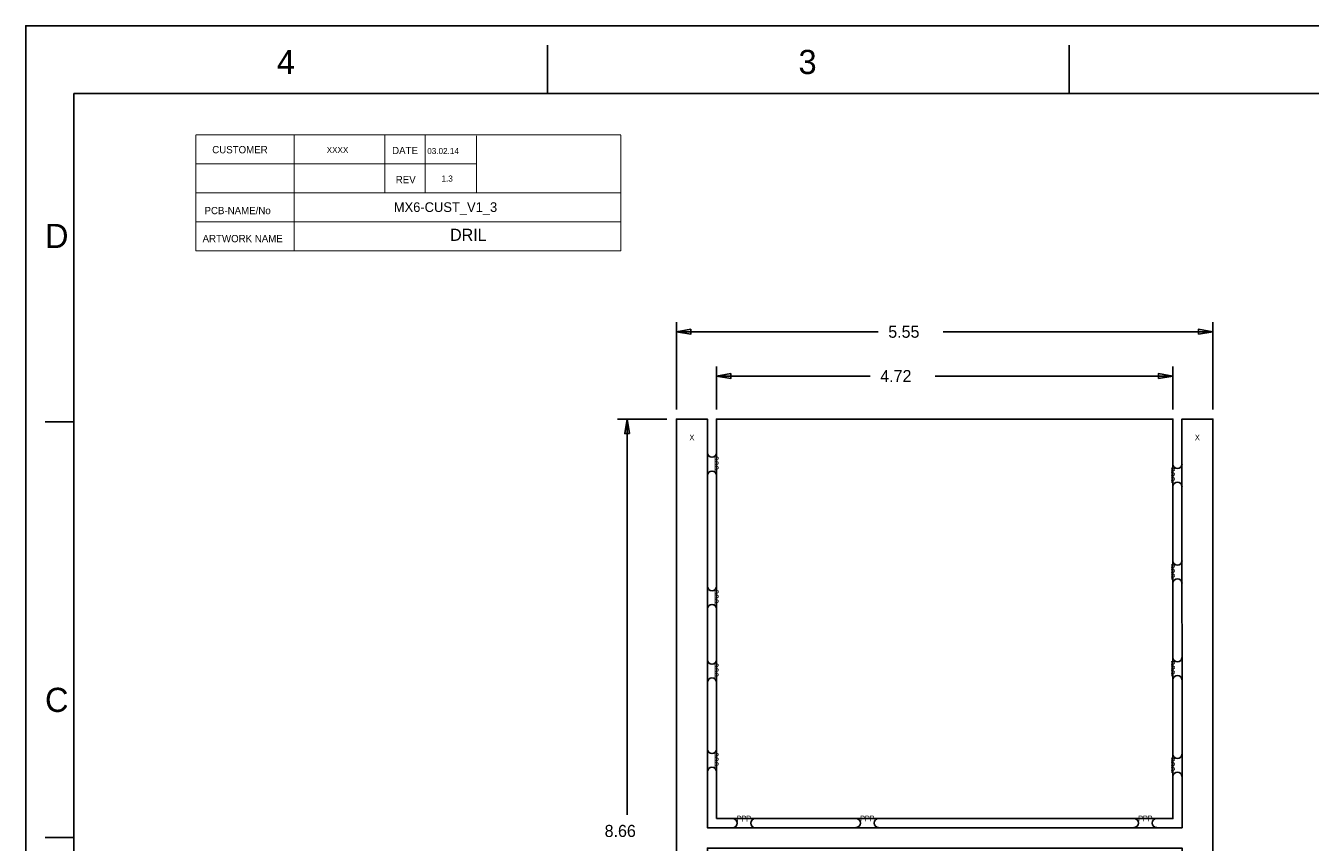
# Model space of a CAD drawing. Extents: x -182 to 377, y -108 to 324.
# Tile 7 of 8: x -182 to 156, y 109 to 324. Entities that reach past the tile are written whole.
import ezdxf
from ezdxf.enums import TextEntityAlignment as Align

# ---------------------------------------------------------------- set-up
doc = ezdxf.new("R2010")
doc.units = 0
for name, color, linetype in [('BG_DIMENSION', 8, 'CONTINUOUS'), ('BG_DRIL_FORMAT', 3, 'CONTINUOUS'), ('BG_FORMAT_TOP', 1, 'CONTINUOUS'), ('BG_OUTLINE', 9, 'CONTINUOUS'), ('BG_OUTLINE_PANEL', 6, 'CONTINUOUS'), ('DF_OUTLINE', 10, 'CONTINUOUS'), ('MA_NCLEGEND-1-6', 12, 'CONTINUOUS')]:
    doc.layers.add(name, color=color, linetype=linetype)

msp = doc.modelspace()

# ---------------------------------------------------------------- linework, layer by layer
at = {"layer": 'BG_DIMENSION'}
for points in [[(-10.5156, 222.6818), (-10.5156, 245.6434)], [(130.515614, 222.700088), (130.515614, 245.6434)], [(42.53865, 243.1034), (-10.5156, 243.1034)], [(59.62015, 243.1034), (130.515614, 243.1034)], [(0, 222.700088), (0, 233.9848)], [(120.000014, 222.700088), (120.000014, 233.9848)], [(40.43045, 231.4448), (0, 231.4448)], [(57.51195, 231.4448), (120.000014, 231.4448)], [(-13.0556, 220.1418), (-26.035, 220.1418)], [(-23.495, 116.13515), (-23.495, 220.1418)]]:
    msp.add_lwpolyline(points, dxfattribs=at)
for points in [[(-6.7056, 243.7384), (-10.5156, 243.1034), (-6.7056, 242.4684)], [(126.705614, 242.4684), (130.515614, 243.1034), (126.705614, 243.7384)], [(3.81, 232.0798), (0, 231.4448), (3.81, 230.8098)], [(116.190014, 230.8098), (120.000014, 231.4448), (116.190014, 232.0798)], [(-22.86, 216.3318), (-23.495, 220.1418), (-24.13, 216.3318)]]:
    msp.add_lwpolyline(points, close=True, dxfattribs=at)
at = {"layer": 'BG_FORMAT_TOP', "const_width": 0.254}
for points in [[(-136.8933, 294.8178), (-25.1333, 294.8178)], [(-25.1333, 294.8178), (-136.8933, 294.8178)], [(-136.8933, 264.3378), (-136.8933, 294.8178)], [(-136.8933, 294.8178), (-136.8933, 264.3378)], [(-111.0107, 264.2362), (-111.0107, 294.7162)], [(-87.2109, 294.8178), (-87.2109, 279.5778)], [(-76.5683, 294.8178), (-76.5683, 279.5778)], [(-63.0809, 279.6286), (-63.0555, 294.6146)], [(-25.1333, 294.8178), (-25.1333, 264.3378)], [(-25.1333, 264.3378), (-25.1333, 294.8178)], [(-136.8933, 287.1978), (-63.2333, 287.1978)], [(-136.8933, 279.5778), (-25.1333, 279.5778)], [(-98.7933, 279.5778), (-136.7917, 279.5778)], [(-25.1333, 279.5778), (-98.7933, 279.5778)], [(-25.1333, 271.9578), (-136.8933, 271.9578)], [(-136.8933, 271.9578), (-25.1333, 271.9578)], [(-25.1333, 264.3378), (-136.8933, 264.3378)], [(-136.8933, 264.3378), (-25.1333, 264.3378)]]:
    msp.add_lwpolyline(points, dxfattribs=at)
at = {"layer": 'BG_OUTLINE'}
for points in [[(5.9944, 112.754664), (-2.3876, 112.754664), (-2.3876, 220.1418), (-10.5156, 220.1418), (-10.5156, 0.1778), (-2.37998, 0.1778), (-2.37998, 107.4166), (122.428, 107.4166), (122.387614, -0.0254), (130.515614, -0.0254), (130.515614, 220.160088), (122.387614, 220.160088), (122.428, 112.754664)], [(0, 115.160044), (0, 220.160088), (120.000014, 220.160088), (120.000014, 115.160044)]]:
    msp.add_lwpolyline(points, close=True, dxfattribs=at)
at = {"layer": 'BG_OUTLINE_PANEL'}
for points in [[(0.00762, 211.299044, -1), (-2.37998, 211.299044)], [(-2.37998, 205.304644, -1), (0.00762, 205.304644)], [(122.405394, 208.352644, -1), (120.017794, 208.352644)], [(120.017794, 202.358244, -1), (122.405394, 202.358244)], [(122.405394, 182.952644, -1), (120.017794, 182.952644)], [(0.03302, 176.221644, -1), (-2.35458, 176.221644)], [(120.017794, 176.958244, -1), (122.405394, 176.958244)], [(-2.35458, 170.227244, -1), (0.03302, 170.227244)], [(0.00762, 156.917644, -1), (-2.37998, 156.917644)], [(122.405394, 157.552644, -1), (120.017794, 157.552644)], [(-2.37998, 150.923244, -1), (0.00762, 150.923244)], [(120.017794, 151.558244, -1), (122.405394, 151.558244)], [(0.00762, 133.448044, -1), (-2.37998, 133.448044)], [(122.405394, 132.152644, -1), (120.017794, 132.152644)], [(-2.37998, 127.453644, -1), (0.00762, 127.453644)], [(120.017794, 126.158244, -1), (122.405394, 126.158244)], [(4.2164, 115.142264, -1), (4.2164, 112.754664)], [(10.2108, 112.754664, -1), (10.2108, 115.142264)], [(36.6522, 115.167664, -1), (36.6522, 112.780064)], [(42.6466, 112.780064, -1), (42.6466, 115.167664)], [(109.7534, 115.167664, -1), (109.7534, 112.780064)], [(115.7478, 112.780064, -1), (115.7478, 115.167664)]]:
    msp.add_lwpolyline(points, format="xyb", dxfattribs=at)
at = {"layer": 'DF_OUTLINE'}
for points in [[(377.1773, 323.5198), (-181.6227, 323.5198), (-181.6227, -105.7402)], [(-44.4627, 305.7398), (-44.4627, 318.4398)], [(92.6973, 305.7398), (92.6973, 318.4398)], [(-168.9227, 305.7398), (-168.9227, -90.5002), (-153.6827, -90.5002)], [(-168.9227, 305.7398), (-156.2227, 305.7398)], [(-161.3027, 305.7398), (-113.0427, 305.7398)], [(-113.0427, 305.7398), (361.9373, 305.7398)], [(-168.9227, 219.3798), (-176.5427, 219.3798)], [(-168.9227, 110.1598), (-176.5427, 110.1598)]]:
    msp.add_lwpolyline(points, dxfattribs=at)

# ---------------------------------------------------------------- texts
at = {"layer": 'BG_DIMENSION', "width": 0.992}
for s, p in [('5.55', (45.1739, 241.5159)), ('4.72', (43.0657, 229.8573)), ('8.66', (-29.4005, 110.3249))]:
    msp.add_text(s, height=3.175, dxfattribs=at).set_placement(p)
at = {"layer": 'BG_DRIL_FORMAT', "width": 0.992}
msp.add_text('DRIL', height=3.175, dxfattribs=at).set_placement((-70.0405, 266.9794))
at = {"layer": 'BG_FORMAT_TOP'}
for s, height, p in [('CUSTOMER', 1.905, (-132.5753, 289.9918)), ('XXXX', 1.6002, (-102.489, 290.068)), ('DATE', 1.905, (-85.2805, 289.7632)), ('03.02.14', 1.6002, (-76.0476, 289.7886)), ('REV', 1.905, (-84.3153, 282.1178)), ('1.3', 1.6002, (-72.3011, 282.5496)), ('MX6-CUST_V1_3', 2.54, (-84.836, 274.574)), ('PCB-NAME/No', 1.905, (-134.6073, 273.9898)), ('ARTWORK NAME', 1.905, (-135.1153, 266.6238))]:
    msp.add_text(s, height=height, dxfattribs=at).set_placement(p)
at = {"layer": 'DF_OUTLINE', "width": 1.008}
for s, p in [('4', (-115.5827, 310.8198)), ('3', (21.5773, 310.8198)), ('D', (-176.5427, 265.0998)), ('C', (-176.5427, 143.1798))]:
    msp.add_text(s, height=6.35, dxfattribs=at).set_placement(p)
at = {"layer": 'MA_NCLEGEND-1-6'}
for s, p in [('X', (-6.4516, 215.3158)), ('X', (126.4412, 215.3158)), ('P', (0.00762, 209.546444)), ('P', (0.00762, 208.301844)), ('P', (0.00762, 207.057244)), ('P', (120.017794, 206.600044)), ('P', (120.017794, 205.355444)), ('P', (120.017794, 204.110844)), ('P', (120.017794, 181.200044)), ('P', (120.017794, 179.955444)), ('P', (120.017794, 178.710844)), ('P', (0.03302, 174.469044)), ('P', (0.03302, 173.224444)), ('P', (0.03302, 171.979844)), ('P', (0.00762, 155.165044)), ('P', (120.017794, 155.800044)), ('P', (0.00762, 153.920444)), ('P', (0.00762, 152.675844)), ('P', (120.017794, 154.555444)), ('P', (120.017794, 153.310844)), ('P', (0.00762, 131.695444)), ('P', (0.00762, 130.450844)), ('P', (0.00762, 129.206244)), ('P', (120.017794, 130.400044)), ('P', (120.017794, 129.155444)), ('P', (120.017794, 127.910844)), ('P', (5.969, 115.142264)), ('P', (7.2136, 115.142264)), ('P', (8.4582, 115.142264)), ('P', (38.4048, 115.167664)), ('P', (39.6494, 115.167664)), ('P', (40.894, 115.167664)), ('P', (111.506, 115.167664)), ('P', (112.7506, 115.167664)), ('P', (113.9952, 115.167664))]:
    msp.add_text(s, height=1.524, dxfattribs=at).set_placement(p, align=Align.MIDDLE_CENTER)

doc.saveas('drawing.dxf')
